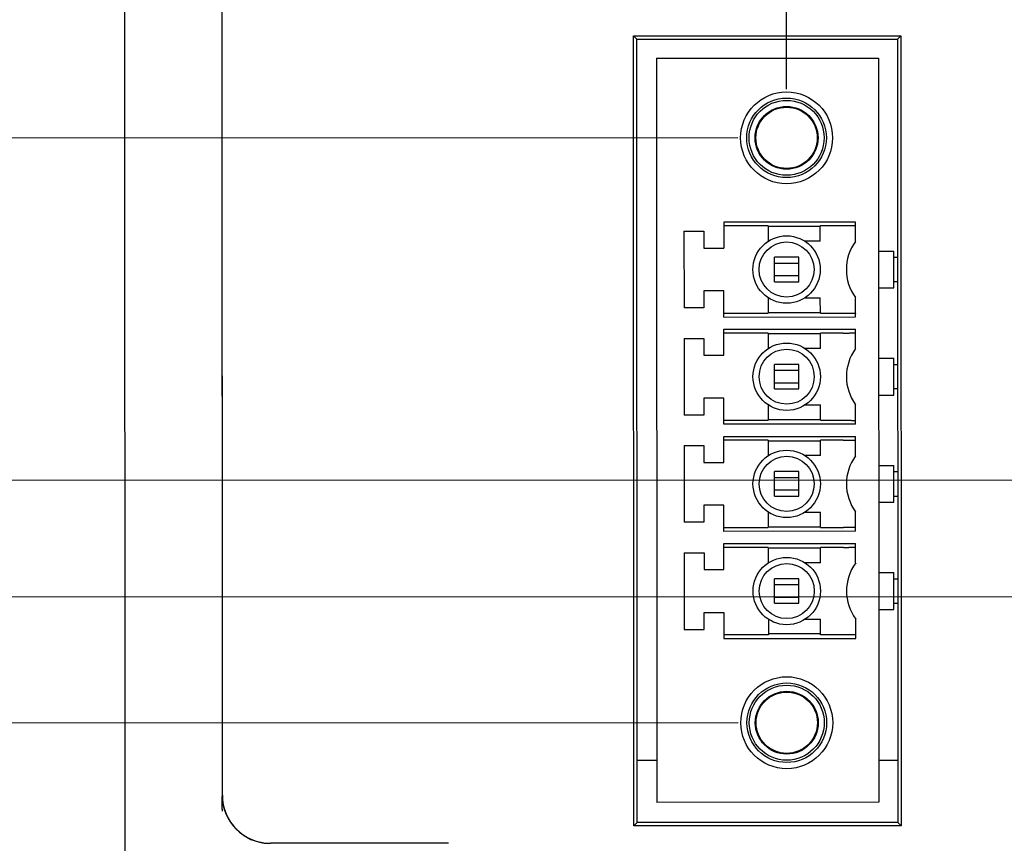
# Model space of a CAD drawing. Header units: inches. Extents: x 0 to 34, y 0 to 22.
# Tile 14 of 29: x 12.8 to 14, y 15 to 16. Entities that reach past the tile are written whole.
import ezdxf

# ---------------------------------------------------------------- set-up
doc = ezdxf.new("R2010")
doc.units = ezdxf.units.IN
doc.header["$LTSCALE"] = 1.87
doc.header["$MEASUREMENT"] = 0
doc.layers.get('0').update_dxf_attribs({"linetype": 'CONTINUOUS'})
doc.layers.add('DIMENSIONS', color=7, linetype='CONTINUOUS')
doc.styles.get("Standard").update_dxf_attribs({"font": 'txt', "width": 0.8})
doc.dimstyles.new('DIMSTYLE_1', dxfattribs={"dimtxt": 0.125, "dimasz": 0.18, "dimexe": 0.18, "dimexo": 0.0625, "dimgap": 0.09, "dimtad": 0, "dimtih": 1, "dimtoh": 1, "dimdec": 3, "dimzin": 4, "dimdsep": 46, "dimtxsty": 'STANDARD', "dimblk": '_FILLED', "dimblk1": '_FILLED', "dimblk2": '_FILLED', "dimcen": 0.09, "dimadec": 0, "dimazin": 0, "dimtp": 0.01, "dimtm": 0.01, "dimtfac": 1, "dimtdec": 3, "dimtofl": 0, "dimtmove": 0, "dimatfit": 3, "dimldrblk": '_FILLED', "dimfxl": 1, "dimtolj": 1, "dimtzin": 4, "dimarcsym": 0})

# ---------------------------------------------------------------- blocks, each defined once
blk = doc.blocks.new('*D5')
at = {"layer": 'DIMENSIONS', "color": 2, "linetype": 'CONTINUOUS'}
blk.add_line((17.8045, 15.2451), (17.805, 13.8166), dxfattribs=at)
at = {"layer": 'DIMENSIONS', "color": 2, "linetype": 'CONTINUOUS', "width": 0.8}
for s, p in [(']', (17.8675, 13.6541)), ('124.46', (17.8678, 13.0541)), ('[', (17.8678, 12.9541)), ('4.900', (17.868, 12.3291))]:
    blk.add_text(s, height=0.125, rotation=90.0208, dxfattribs=at).set_placement(p)
blk = doc.blocks.new('_FILLED')
at = {"color": 0, "linetype": 'BYBLOCK'}
blk.add_solid([(0, 0), (-1, 0.1736), (-1, -0.1736)], dxfattribs=at)
blk = doc.blocks.new('*D6')
at = {"layer": 'DIMENSIONS', "color": 2, "linetype": 'CONTINUOUS'}
for p, q in [((18.2432, 18.6453), (18.2448, 14.2997)), ((18.2448, 14.2997), (18.043, 14.0456)), ((18.043, 14.0456), (18.0431, 13.8167))]:
    blk.add_line(p, q, dxfattribs=at)
at = {"layer": 'DIMENSIONS', "color": 2, "linetype": 'CONTINUOUS', "width": 0.8}
for s, p in [(']', (18.1057, 13.6542)), ('135.64', (18.1059, 13.0542)), ('[', (18.1059, 12.9542)), ('5.340', (18.1062, 12.3292))]:
    blk.add_text(s, height=0.125, rotation=90.0208, dxfattribs=at).set_placement(p)
blk = doc.blocks.new('*D11')
at = {"layer": 'DIMENSIONS', "color": 2, "linetype": 'CONTINUOUS'}
blk.add_line((21.6445, 15.2465), (21.645, 13.818), dxfattribs=at)
at = {"layer": 'DIMENSIONS', "color": 2, "linetype": 'CONTINUOUS', "width": 0.8}
for s, p in [(']', (21.7075, 13.6555)), ('222', (21.7077, 13.3555)), ('[', (21.7077, 13.2555)), ('8.740', (21.7079, 12.6305))]:
    blk.add_text(s, height=0.125, rotation=90.0208, dxfattribs=at).set_placement(p)
blk = doc.blocks.new('*D13')
at = {"layer": 'DIMENSIONS', "color": 2, "linetype": 'CONTINUOUS'}
blk.add_line((22.0832, 18.6467), (22.085, 13.8182), dxfattribs=at)
at = {"layer": 'DIMENSIONS', "color": 2, "linetype": 'CONTINUOUS', "width": 0.8}
for s, p in [(']', (22.1475, 13.6557)), ('233.17', (22.1478, 13.0557)), ('[', (22.1478, 12.9557)), ('9.180', (22.148, 12.3307))]:
    blk.add_text(s, height=0.125, rotation=90.0208, dxfattribs=at).set_placement(p)
blk = doc.blocks.new('*D16')
at = {"layer": 'DIMENSIONS', "color": 2, "linetype": 'CONTINUOUS'}
blk.add_line((16.2969, 15.4571), (12.2151, 15.4556), dxfattribs=at)
at = {"layer": 'DIMENSIONS', "color": 2, "linetype": 'CONTINUOUS', "width": 0.8}
for s, p in [('.950', (10.9276, 15.3926)), ('[', (11.4526, 15.3928)), ('24.13', (11.5526, 15.3928)), (']', (12.0526, 15.393))]:
    blk.add_text(s, height=0.125, rotation=0.0208, dxfattribs=at).set_placement(p)
blk = doc.blocks.new('*D17')
at = {"layer": 'DIMENSIONS', "color": 2, "linetype": 'CONTINUOUS'}
blk.add_line((17.7419, 15.3076), (12.2152, 15.3056), dxfattribs=at)
at = {"layer": 'DIMENSIONS', "color": 2, "linetype": 'CONTINUOUS', "width": 0.8}
for s, p in [('[', (11.4527, 15.2428)), (']', (12.0527, 15.243)), ('.800', (10.9277, 15.2426)), ('20.32', (11.5527, 15.2428))]:
    blk.add_text(s, height=0.125, rotation=0.0208, dxfattribs=at).set_placement(p)
blk = doc.blocks.new('*D18')
at = {"layer": 'DIMENSIONS', "color": 2, "linetype": 'CONTINUOUS'}
blk.add_line((16.296, 17.9571), (12.2142, 17.9556), dxfattribs=at)
at = {"layer": 'DIMENSIONS', "color": 2, "linetype": 'CONTINUOUS', "width": 0.8}
for s, p in [('[', (11.4517, 17.8928)), (']', (12.0517, 17.893)), ('3.450', (10.8267, 17.8926)), ('87.63', (11.5517, 17.8928))]:
    blk.add_text(s, height=0.125, rotation=0.0208, dxfattribs=at).set_placement(p)
blk = doc.blocks.new('*D19')
at = {"layer": 'DIMENSIONS', "color": 2, "linetype": 'CONTINUOUS'}
blk.add_line((18.1807, 18.7077), (12.2139, 18.7056), dxfattribs=at)
at = {"layer": 'DIMENSIONS', "color": 2, "linetype": 'CONTINUOUS', "width": 0.8}
for s, p in [('4.200', (10.7264, 18.6425)), ('[', (11.3514, 18.6428)), ('106.68', (11.4514, 18.6428)), (']', (12.0514, 18.643))]:
    blk.add_text(s, height=0.125, rotation=0.0208, dxfattribs=at).set_placement(p)
blk = doc.blocks.new('*D20')
at = {"layer": 'DIMENSIONS', "color": 2, "linetype": 'CONTINUOUS'}
blk.add_line((13.1345, 19.2659), (12.2137, 19.2656), dxfattribs=at)
at = {"layer": 'DIMENSIONS', "color": 2, "linetype": 'CONTINUOUS', "width": 0.8}
for s, p in [('4.760', (10.8262, 19.2026)), ('[', (11.4512, 19.2028)), ('120.9', (11.5512, 19.2028)), (']', (12.0512, 19.203))]:
    blk.add_text(s, height=0.125, rotation=0.0208, dxfattribs=at).set_placement(p)
blk = doc.blocks.new('*D21')
at = {"layer": 'DIMENSIONS', "color": 2, "linetype": 'CONTINUOUS'}
blk.add_line((19.1813, 17.0081), (12.2145, 17.0056), dxfattribs=at)
at = {"layer": 'DIMENSIONS', "color": 2, "linetype": 'CONTINUOUS', "width": 0.8}
for s, p in [('[', (11.5521, 16.9428)), (']', (12.0521, 16.943)), ('2.500', (10.9271, 16.9426)), ('63.5', (11.6521, 16.9429))]:
    blk.add_text(s, height=0.125, rotation=0.0208, dxfattribs=at).set_placement(p)
blk = doc.blocks.new('*D46')
at = {"layer": 'DIMENSIONS', "color": 2, "linetype": 'CONTINUOUS'}
blk.add_line((13.6923, 15.1443), (12.2152, 15.1437), dxfattribs=at)
at = {"layer": 'DIMENSIONS', "color": 2, "linetype": 'CONTINUOUS', "width": 0.8}
for s, p in [('[', (11.4527, 15.081)), (']', (12.0527, 15.0812)), ('.638', (10.9277, 15.0808)), ('16.21', (11.5527, 15.081))]:
    blk.add_text(s, height=0.125, rotation=0.0208, dxfattribs=at).set_placement(p)
blk = doc.blocks.new('*D47')
at = {"layer": 'DIMENSIONS', "color": 2, "linetype": 'CONTINUOUS'}
blk.add_line((13.6921, 15.8963), (12.2149, 15.8957), dxfattribs=at)
at = {"layer": 'DIMENSIONS', "color": 2, "linetype": 'CONTINUOUS', "width": 0.8}
for s, p in [('1.390', (10.8275, 15.8327)), ('[', (11.4525, 15.8329)), ('35.31', (11.5525, 15.833)), (']', (12.0525, 15.8332))]:
    blk.add_text(s, height=0.125, rotation=0.0208, dxfattribs=at).set_placement(p)
blk = doc.blocks.new('*D48')
at = {"layer": 'DIMENSIONS', "color": 2, "linetype": 'CONTINUOUS'}
blk.add_line((13.2302, 16.1275), (12.2149, 16.1271), dxfattribs=at)
at = {"layer": 'DIMENSIONS', "color": 2, "linetype": 'CONTINUOUS', "width": 0.8}
for s, p in [('1.622', (10.8274, 16.0641)), ('[', (11.4524, 16.0643)), ('41.19', (11.5524, 16.0644)), (']', (12.0524, 16.0646))]:
    blk.add_text(s, height=0.125, rotation=0.0208, dxfattribs=at).set_placement(p)
blk = doc.blocks.new('*D49')
at = {"layer": 'DIMENSIONS', "color": 2, "linetype": 'CONTINUOUS'}
blk.add_line((13.2299, 16.8354), (12.2146, 16.835), dxfattribs=at)
at = {"layer": 'DIMENSIONS', "color": 2, "linetype": 'CONTINUOUS', "width": 0.8}
for s, p in [('2.329', (10.8271, 16.772)), ('[', (11.4521, 16.7723)), ('59.17', (11.5521, 16.7723)), (']', (12.0521, 16.7725))]:
    blk.add_text(s, height=0.125, rotation=0.0208, dxfattribs=at).set_placement(p)
blk = doc.blocks.new('*D50')
at = {"layer": 'DIMENSIONS', "color": 2, "linetype": 'CONTINUOUS'}
for p, q in [((12.3787, 17.3199), (12.2144, 17.3198)), ((12.6834, 17.0718), (12.3787, 17.3199)), ((13.5627, 17.0721), (12.6834, 17.0718))]:
    blk.add_line(p, q, dxfattribs=at)
at = {"layer": 'DIMENSIONS', "color": 2, "linetype": 'CONTINUOUS', "width": 0.8}
for s, p in [('[', (11.4519, 17.2571)), (']', (12.0519, 17.2573)), ('2.566', (10.8269, 17.2568)), ('65.18', (11.5519, 17.2571))]:
    blk.add_text(s, height=0.125, rotation=0.0208, dxfattribs=at).set_placement(p)
blk = doc.blocks.new('*D51')
at = {"layer": 'DIMENSIONS', "color": 2, "linetype": 'CONTINUOUS'}
for p, q in [((12.2878, 18.3074), (12.2141, 18.3074)), ((12.7288, 18.0557), (12.2878, 18.3074)), ((13.5624, 18.056), (12.7288, 18.0557))]:
    blk.add_line(p, q, dxfattribs=at)
at = {"layer": 'DIMENSIONS', "color": 2, "linetype": 'CONTINUOUS', "width": 0.8}
for s, p in [('[', (11.4516, 18.2446)), (']', (12.0516, 18.2448)), ('3.550', (10.8266, 18.2444)), ('90.17', (11.5516, 18.2446))]:
    blk.add_text(s, height=0.125, rotation=0.0208, dxfattribs=at).set_placement(p)
blk = doc.blocks.new('*D54')
at = {"layer": 'DIMENSIONS', "color": 2, "linetype": 'CONTINUOUS'}
for p, q in [((13.9126, 19.9961), (13.9125, 20.1972)), ((13.7532, 19.7245), (13.9126, 19.9961)), ((13.7545, 15.9588), (13.7532, 19.7245))]:
    blk.add_line(p, q, dxfattribs=at)
at = {"layer": 'DIMENSIONS', "color": 2, "linetype": 'CONTINUOUS', "width": 0.8}
for s, p in [(']', (13.9746, 21.2847)), ('21.6', (13.9748, 20.8847)), ('[', (13.9748, 20.7847)), ('.850', (13.975, 20.2597))]:
    blk.add_text(s, height=0.125, rotation=90.0208, dxfattribs=at).set_placement(p)

msp = doc.modelspace()

# ---------------------------------------------------------------- linework, layer by layer
at = {"color": 7, "linetype": 'CONTINUOUS'}
for p, q in [((12.9047, 14.5688), (12.9029, 19.4428)), ((13.0293, 15.0512), (13.0279, 18.9605)), ((13.5577, 16.0275), (13.9016, 16.0276)), ((13.5581, 15.0116), (13.5577, 16.0275)), ((13.5622, 16.0231), (13.5577, 16.0275)), ((13.8972, 16.0232), (13.9016, 16.0276)), ((13.9016, 16.0276), (13.902, 15.0117)), ((13.5622, 16.0231), (13.8972, 16.0232)), ((13.5626, 15.0161), (13.5622, 16.0231)), ((13.8972, 16.0232), (13.8976, 15.0162)), ((13.5872, 15.9986), (13.8726, 15.9987)), ((13.5872, 15.9986), (13.5876, 15.0419)), ((13.8726, 15.9987), (13.873, 15.042)), ((13.6739, 15.788), (13.6739, 15.7545)), ((13.8432, 15.788), (13.6739, 15.788)), ((13.731, 15.7831), (13.6739, 15.7831)), ((13.731, 15.7831), (13.731, 15.7633)), ((13.7979, 15.7633), (13.7979, 15.7831)), ((13.8274, 15.7831), (13.7979, 15.7831)), ((13.8432, 15.7631), (13.8432, 15.788)), ((13.6227, 15.7761), (13.6483, 15.7762)), ((13.6227, 15.7761), (13.6228, 15.6777)), ((13.6483, 15.7762), (13.6483, 15.7545)), ((13.7979, 15.7821), (13.731, 15.7821)), ((13.7979, 15.7633), (13.7782, 15.7633)), ((13.6483, 15.7545), (13.6739, 15.7545)), ((13.8727, 15.7506), (13.8924, 15.7507)), ((13.8924, 15.7034), (13.8924, 15.7507)), ((13.7389, 15.7112), (13.7389, 15.7427)), ((13.7704, 15.7427), (13.7389, 15.7427)), ((13.7389, 15.7352), (13.7704, 15.7352)), ((13.7704, 15.7112), (13.7704, 15.7427)), ((13.8924, 15.7428), (13.8973, 15.7428)), ((13.7704, 15.7188), (13.7389, 15.7188)), ((13.7389, 15.7112), (13.7704, 15.7112)), ((13.8973, 15.7113), (13.8924, 15.7113)), ((13.6483, 15.6994), (13.6483, 15.6777)), ((13.6739, 15.6994), (13.6483, 15.6994)), ((13.6739, 15.6659), (13.6739, 15.6994)), ((13.8727, 15.7034), (13.8924, 15.7034)), ((13.731, 15.6907), (13.731, 15.6709)), ((13.7783, 15.6907), (13.7979, 15.6907)), ((13.798, 15.6709), (13.7979, 15.6907)), ((13.8432, 15.666), (13.8432, 15.6909)), ((13.6483, 15.6777), (13.6228, 15.6777)), ((13.6739, 15.6709), (13.731, 15.6709)), ((13.731, 15.6719), (13.798, 15.6719)), ((13.798, 15.6709), (13.8275, 15.6709)), ((13.6739, 15.6659), (13.8432, 15.666)), ((13.674, 15.6167), (13.6739, 15.6502)), ((13.6739, 15.6502), (13.8432, 15.6502)), ((13.731, 15.6453), (13.6739, 15.6453)), ((13.731, 15.6453), (13.731, 15.6255)), ((13.798, 15.6443), (13.731, 15.6443)), ((13.798, 15.6255), (13.798, 15.6453)), ((13.8275, 15.6453), (13.798, 15.6453)), ((13.8432, 15.6253), (13.8432, 15.6502)), ((13.6228, 15.6384), (13.6228, 15.5399)), ((13.6228, 15.6384), (13.6484, 15.6384)), ((13.6484, 15.6384), (13.6484, 15.6167)), ((13.798, 15.6255), (13.7783, 15.6255)), ((13.6484, 15.6167), (13.674, 15.6167)), ((13.8728, 15.6129), (13.8925, 15.6129)), ((13.8925, 15.5656), (13.8925, 15.6129)), ((13.7389, 15.5734), (13.7389, 15.6049)), ((13.7704, 15.6049), (13.7389, 15.6049)), ((13.7389, 15.5974), (13.7704, 15.5974)), ((13.7704, 15.5734), (13.7704, 15.6049)), ((13.8925, 15.605), (13.8973, 15.605)), ((13.7704, 15.581), (13.7389, 15.581)), ((13.7389, 15.5734), (13.7704, 15.5734)), ((13.8974, 15.5735), (13.8925, 15.5735)), ((13.6484, 15.5616), (13.6484, 15.5399)), ((13.674, 15.5616), (13.6484, 15.5616)), ((13.674, 15.5281), (13.674, 15.5616)), ((13.8728, 15.5656), (13.8925, 15.5656)), ((13.7311, 15.5529), (13.7311, 15.5331)), ((13.7783, 15.5529), (13.798, 15.5529)), ((13.798, 15.5331), (13.798, 15.5529)), ((13.8433, 15.5282), (13.8433, 15.5531)), ((13.6484, 15.5399), (13.6228, 15.5399)), ((13.674, 15.5331), (13.7311, 15.5331)), ((13.7311, 15.5341), (13.798, 15.5341)), ((13.798, 15.5331), (13.8275, 15.5331)), ((13.8433, 15.5282), (13.674, 15.5281)), ((13.674, 15.5124), (13.8433, 15.5125)), ((13.674, 15.4789), (13.674, 15.5124)), ((13.7311, 15.5075), (13.674, 15.5075)), ((13.7311, 15.5075), (13.7311, 15.4877)), ((13.798, 15.5065), (13.7311, 15.5065)), ((13.798, 15.4877), (13.798, 15.5075)), ((13.8275, 15.5075), (13.798, 15.5075)), ((13.8433, 15.4875), (13.8433, 15.5125)), ((13.6228, 15.5006), (13.6229, 15.4021)), ((13.6228, 15.5006), (13.6484, 15.5006)), ((13.6484, 15.5006), (13.6484, 15.4789)), ((13.798, 15.4877), (13.7783, 15.4877)), ((13.6484, 15.4789), (13.674, 15.4789)), ((13.739, 15.4356), (13.739, 15.4671)), ((13.7705, 15.4671), (13.739, 15.4671)), ((13.7705, 15.4357), (13.7705, 15.4671)), ((13.8728, 15.4751), (13.8925, 15.4751)), ((13.8925, 15.4278), (13.8925, 15.4751)), ((13.8925, 15.4672), (13.8974, 15.4672)), ((13.739, 15.4596), (13.7705, 15.4596)), ((13.7705, 15.4432), (13.739, 15.4432)), ((13.739, 15.4356), (13.7705, 15.4357)), ((13.8925, 15.4357), (13.8974, 15.4357)), ((13.6484, 15.4238), (13.6484, 15.4021)), ((13.674, 15.4238), (13.6484, 15.4238)), ((13.674, 15.3903), (13.674, 15.4238)), ((13.8728, 15.4278), (13.8925, 15.4278)), ((13.7311, 15.4151), (13.7311, 15.3953)), ((13.7784, 15.4151), (13.798, 15.4151)), ((13.7981, 15.3953), (13.798, 15.4151)), ((13.8433, 15.3904), (13.8433, 15.4153)), ((13.6484, 15.4021), (13.6229, 15.4021)), ((13.674, 15.3953), (13.7311, 15.3953)), ((13.7311, 15.3963), (13.7981, 15.3963)), ((13.7981, 15.3953), (13.8276, 15.3953)), ((13.8433, 15.3904), (13.674, 15.3903)), ((13.674, 15.3746), (13.8433, 15.3747)), ((13.6741, 15.3411), (13.674, 15.3746)), ((13.7311, 15.3697), (13.674, 15.3697)), ((13.7311, 15.3697), (13.7311, 15.3499)), ((13.7981, 15.3687), (13.7311, 15.3687)), ((13.7981, 15.3499), (13.7981, 15.3697)), ((13.8276, 15.3697), (13.7981, 15.3697)), ((13.8433, 15.3497), (13.8433, 15.3747)), ((13.6229, 15.3628), (13.6229, 15.2643)), ((13.6229, 15.3628), (13.6485, 15.3628)), ((13.6485, 15.3628), (13.6485, 15.3411)), ((13.6485, 15.3411), (13.6741, 15.3411)), ((13.7981, 15.3499), (13.7784, 15.3499)), ((13.7705, 15.3294), (13.739, 15.3293)), ((13.739, 15.2978), (13.739, 15.3293)), ((13.7705, 15.2979), (13.7705, 15.3294)), ((13.8729, 15.3373), (13.8926, 15.3373)), ((13.8926, 15.29), (13.8926, 15.3373)), ((13.8926, 15.3294), (13.8974, 15.3294)), ((13.739, 15.3218), (13.7705, 15.3218)), ((13.7705, 15.3054), (13.739, 15.3054)), ((13.739, 15.2978), (13.7705, 15.2979)), ((13.8729, 15.29), (13.8926, 15.29)), ((13.8926, 15.2979), (13.8975, 15.2979)), ((13.6485, 15.2643), (13.6485, 15.286)), ((13.6485, 15.286), (13.6741, 15.286)), ((13.6741, 15.286), (13.6741, 15.2525)), ((13.7312, 15.2773), (13.7312, 15.2575)), ((13.7784, 15.2773), (13.7981, 15.2773)), ((13.7981, 15.2575), (13.7981, 15.2773)), ((13.8434, 15.2526), (13.8434, 15.2775)), ((13.6229, 15.2643), (13.6485, 15.2643)), ((13.7312, 15.2575), (13.6741, 15.2575)), ((13.6741, 15.2525), (13.8434, 15.2526)), ((13.7981, 15.2585), (13.7312, 15.2585)), ((13.8276, 15.2575), (13.7981, 15.2575)), ((13.5625, 15.0961), (13.5875, 15.0961)), ((13.873, 15.0962), (13.8975, 15.0962)), ((13.873, 15.042), (13.5876, 15.0419)), ((13.5626, 15.0161), (13.5581, 15.0116)), ((13.902, 15.0117), (13.5581, 15.0116)), ((13.8976, 15.0162), (13.5626, 15.0161)), ((13.8976, 15.0162), (13.902, 15.0117)), ((13.3201, 14.9893), (13.0913, 14.9893))]:
    msp.add_line(p, q, dxfattribs=at)
for centre, radius in [((13.7546, 15.8963), 0.0591), ((13.7546, 15.8963), 0.0512), ((13.7546, 15.8963), 0.0482), ((13.7546, 15.8963), 0.0404), ((13.7546, 15.8963), 0.0394), ((13.7546, 15.727), 0.0433), ((13.7546, 15.727), 0.0354), ((13.7547, 15.5892), 0.0433), ((13.7547, 15.5892), 0.0354), ((13.7547, 15.4514), 0.0433), ((13.7547, 15.4514), 0.0354), ((13.7548, 15.3136), 0.0433), ((13.7548, 15.3136), 0.0354), ((13.7548, 15.1443), 0.0591), ((13.7548, 15.1443), 0.0512), ((13.7548, 15.1443), 0.0482), ((13.7548, 15.1443), 0.0404), ((13.7548, 15.1443), 0.0394)]:
    msp.add_circle(centre, radius, dxfattribs=at)
for centre, radius, start, end in [((13.8924, 15.727), 0.061, 143.7715, 216.2702), ((13.8925, 15.5892), 0.061, 143.7715, 216.2702), ((13.8925, 15.4514), 0.061, 143.7715, 216.2702), ((13.8926, 15.3136), 0.061, 143.7715, 216.2702), ((13.0913, 15.0513), 0.0623, 181.505, 268.0422), ((13.0913, 15.0513), 0.062, 180.0208, 270.0208)]:
    msp.add_arc(centre, radius, start, end, dxfattribs=at)
for points, knots in [([(13.0276, 18.9606), (13.0278, 18.5262), (13.0281, 17.6575), (13.0286, 16.3543), (13.0289, 15.4856), (13.029, 15.0512)], [0, 0, 0, 0, 0.33333, 0.666665, 1, 1, 1, 1]), ([(13.8432, 15.7834), (13.8432, 15.7834), (13.843, 15.7834), (13.8428, 15.7833), (13.8422, 15.7833), (13.8416, 15.7833), (13.8407, 15.7833), (13.8397, 15.7832), (13.8385, 15.7832), (13.8372, 15.7832), (13.8358, 15.7832), (13.8342, 15.7831), (13.8326, 15.7831), (13.8309, 15.7831), (13.8292, 15.7831), (13.828, 15.7831), (13.8274, 15.7831)], [0, 0, 0, 0, 0.006608, 0.025506, 0.056559, 0.099542, 0.153724, 0.218651, 0.293331, 0.376888, 0.46837, 0.566346, 0.670006, 0.777566, 0.888152, 1, 1, 1, 1]), ([(13.8275, 15.6709), (13.8281, 15.6709), (13.8292, 15.6709), (13.831, 15.6709), (13.8327, 15.6709), (13.8343, 15.6709), (13.8358, 15.6709), (13.8373, 15.6709), (13.8386, 15.6708), (13.8397, 15.6708), (13.8408, 15.6708), (13.8416, 15.6708), (13.8423, 15.6707), (13.8428, 15.6707), (13.843, 15.6707), (13.8432, 15.6707), (13.8432, 15.6706)], [0, 0, 0, 0, 0.111848, 0.222434, 0.329994, 0.433654, 0.53163, 0.623112, 0.706669, 0.781348, 0.846276, 0.900458, 0.943441, 0.974494, 0.993392, 1, 1, 1, 1]), ([(13.8275, 15.6453), (13.8281, 15.6453), (13.8292, 15.6453), (13.831, 15.6453), (13.8327, 15.6453), (13.8343, 15.6453), (13.8358, 15.6454), (13.8373, 15.6454), (13.8386, 15.6454), (13.8398, 15.6454), (13.8408, 15.6455), (13.8416, 15.6455), (13.8423, 15.6455), (13.8428, 15.6455), (13.843, 15.6456), (13.8432, 15.6456), (13.8432, 15.6456)], [0, 0, 0, 0, 0.111847, 0.222428, 0.329989, 0.433649, 0.531623, 0.623108, 0.706665, 0.781346, 0.846275, 0.900457, 0.943441, 0.974494, 0.993393, 1, 1, 1, 1]), ([(13.8275, 15.5331), (13.8281, 15.5331), (13.8293, 15.5331), (13.831, 15.5331), (13.8327, 15.5331), (13.8343, 15.5331), (13.8359, 15.5331), (13.8373, 15.5331), (13.8386, 15.533), (13.8398, 15.533), (13.8408, 15.533), (13.8417, 15.533), (13.8423, 15.5329), (13.8428, 15.5329), (13.8431, 15.5329), (13.8433, 15.5329), (13.8433, 15.5328)], [0, 0, 0, 0, 0.111848, 0.222434, 0.329994, 0.433654, 0.53163, 0.623112, 0.706669, 0.781348, 0.846276, 0.900458, 0.943441, 0.974494, 0.993392, 1, 1, 1, 1]), ([(13.8275, 15.5075), (13.8281, 15.5075), (13.8293, 15.5075), (13.831, 15.5075), (13.8327, 15.5075), (13.8343, 15.5076), (13.8359, 15.5076), (13.8373, 15.5076), (13.8386, 15.5076), (13.8398, 15.5076), (13.8408, 15.5077), (13.8417, 15.5077), (13.8423, 15.5077), (13.8429, 15.5077), (13.8431, 15.5078), (13.8433, 15.5078), (13.8433, 15.5078)], [0, 0, 0, 0, 0.111847, 0.222428, 0.329989, 0.433649, 0.531623, 0.623108, 0.706665, 0.781346, 0.846275, 0.900457, 0.943441, 0.974494, 0.993393, 1, 1, 1, 1]), ([(13.8433, 15.395), (13.8433, 15.3951), (13.8431, 15.3951), (13.8429, 15.3951), (13.8424, 15.3951), (13.8417, 15.3952), (13.8409, 15.3952), (13.8398, 15.3952), (13.8387, 15.3952), (13.8374, 15.3953), (13.8359, 15.3953), (13.8344, 15.3953), (13.8328, 15.3953), (13.8311, 15.3953), (13.8293, 15.3953), (13.8282, 15.3953), (13.8276, 15.3953)], [0, 0, 0, 0, 0.006607, 0.025506, 0.056559, 0.099543, 0.153725, 0.218654, 0.293335, 0.376892, 0.468377, 0.566351, 0.670011, 0.777572, 0.888153, 1, 1, 1, 1]), ([(13.8276, 15.3697), (13.8282, 15.3697), (13.8293, 15.3697), (13.8311, 15.3697), (13.8328, 15.3697), (13.8344, 15.3698), (13.8359, 15.3698), (13.8374, 15.3698), (13.8387, 15.3698), (13.8399, 15.3698), (13.8409, 15.3699), (13.8417, 15.3699), (13.8424, 15.3699), (13.8429, 15.3699), (13.8431, 15.37), (13.8433, 15.37), (13.8433, 15.37)], [0, 0, 0, 0, 0.111847, 0.222428, 0.329989, 0.433649, 0.531623, 0.623108, 0.706665, 0.781346, 0.846275, 0.900457, 0.943441, 0.974494, 0.993393, 1, 1, 1, 1]), ([(13.8434, 15.2572), (13.8434, 15.2573), (13.8432, 15.2573), (13.8429, 15.2573), (13.8424, 15.2573), (13.8418, 15.2574), (13.8409, 15.2574), (13.8399, 15.2574), (13.8387, 15.2574), (13.8374, 15.2575), (13.836, 15.2575), (13.8344, 15.2575), (13.8328, 15.2575), (13.8311, 15.2575), (13.8294, 15.2575), (13.8282, 15.2575), (13.8276, 15.2575)], [0, 0, 0, 0, 0.006607, 0.025506, 0.056559, 0.099543, 0.153725, 0.218654, 0.293335, 0.376892, 0.468377, 0.566351, 0.670011, 0.777572, 0.888153, 1, 1, 1, 1]), ([(13.029, 15.0512), (13.029, 15.0509), (13.029, 15.0504), (13.029, 15.0499), (13.0291, 15.0496)], [0, 0, 0, 0, 0.508848, 1, 1, 1, 1]), ([(13.0293, 15.0305), (13.0293, 15.0326), (13.0292, 15.0369), (13.0291, 15.0432), (13.0291, 15.0475), (13.0291, 15.0496)], [0, 0, 0, 0, 0.327914, 0.667398, 1, 1, 1, 1])]:
    msp.add_open_spline(points, degree=3, knots=knots, dxfattribs=at)

# ---------------------------------------------------------------- dimensions: what is measured, and where the dimension line sits
at = {"layer": 'DIMENSIONS', "color": 2, "linetype": 'CONTINUOUS'}
for feature_location, offset, origin, picture, middle in [((13.7545, 15.9588), (0.158, 4.2384), (12.9042, 15.896), '*D54', (13.9123, 20.8222)), ((13.1345, 19.2659), (-0.9208, -0.0003), (13.1987, 14.5059), '*D20', (11.4887, 19.2653)), ((18.1807, 18.7077), (-5.9668, -0.0022), (18.2447, 14.5078), '*D19', (11.4389, 18.7053)), ((18.24323, 18.64527), (-0.20012, -4.82857), (12.90321, 18.70583), '*D6', (18.0434, 13.0417)), ((22.0832, 18.6467), (0.0018, -4.8285), (12.9032, 18.7058), '*D13', (22.0853, 13.0432)), ((13.5624, 18.056), (-1.3483, 0.2514), (13.6262, 14.5061), '*D51', (11.4891, 18.3071)), ((16.296, 17.9571), (-4.0818, -0.0015), (16.3597, 14.5071), '*D18', (11.4892, 17.9553)), ((13.5627, 17.0721), (-1.3483, 0.2477), (13.6262, 14.5061), '*D50', (11.4894, 17.3196)), ((19.1813, 17.0081), (-6.9668, -0.0025), (19.2447, 14.5081), '*D21', (11.5395, 17.0053)), ((13.2299, 16.8354), (-1.0153, -0.0004), (13.2933, 14.506), '*D49', (11.4896, 16.8348)), ((13.23019, 16.12749), (-1.01534, -0.00037), (13.29328, 14.50597), '*D48', (11.48985, 16.12686)), ((13.6921, 15.8963), (-1.4771, -0.0005), (13.7551, 14.5061), '*D47', (11.4899, 15.8955)), ((16.2969, 15.4571), (-4.0818, -0.0015), (16.3597, 14.5071), '*D16', (11.5401, 15.4553)), ((17.7419, 15.3076), (-5.5268, -0.002), (17.8047, 14.5076), '*D17', (11.5402, 15.3053)), ((17.8045, 15.2451), (0.0005, -1.4285), (12.9044, 15.3058), '*D5', (17.8053, 13.0416)), ((21.6445, 15.2465), (0.0005, -1.4285), (12.9044, 15.3058), '*D11', (21.6452, 13.193)), ((13.6923, 15.1443), (-1.4771, -0.0005), (13.7551, 14.5061), '*D46', (11.5402, 15.1435))]:
    dim = msp.add_ordinate_dim(feature_location=feature_location, offset=offset, dtype=0, origin=origin, dimstyle='DIMSTYLE_1', dxfattribs=at)
    dim.commit()
    dim.dimension.update_dxf_attribs({"geometry": picture, "text_midpoint": middle})

doc.saveas('drawing.dxf')
